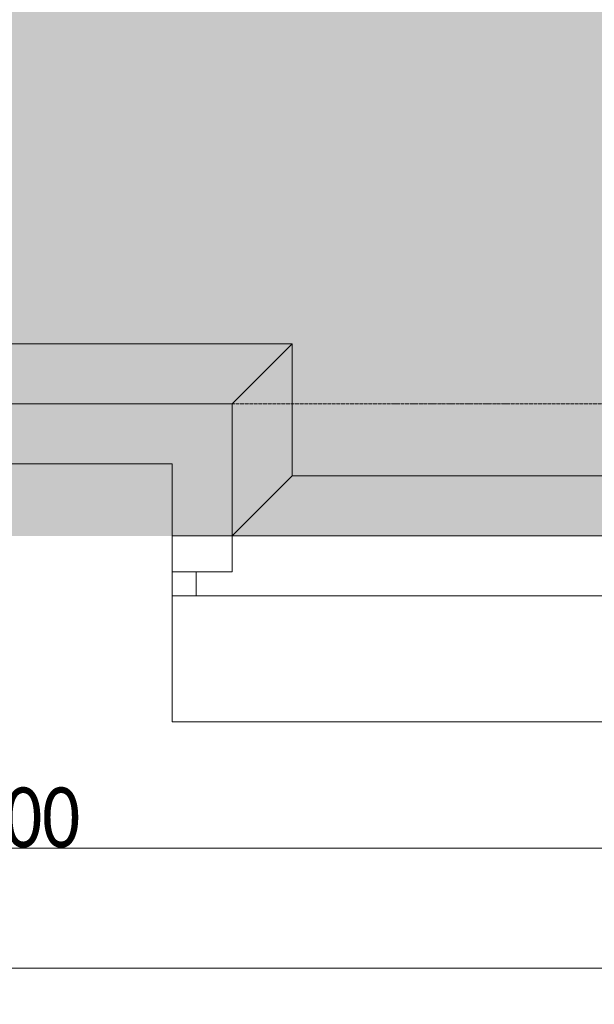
# Model space of a CAD drawing. Header units: millimetres. Extents: x -521669 to 178656, y -69521 to 500758.
# Tile 76 of 256: x -173239 to -170845, y 456911 to 461013. Entities that reach past the tile are written whole.
import ezdxf

# ---------------------------------------------------------------- set-up
doc = ezdxf.new("R2010")
doc.units = ezdxf.units.MM
doc.linetypes.add('-D1d1-15x02', pattern=[19, 15, -2, 0, -2])
doc.layers.get('Defpoints').update_dxf_attribs({"color": 31})
for name, color, linetype, lineweight in [('_0', 7, 'Continuous', 13), ('A-ANNO-DIMS', 8, 'Continuous', 5), ('A-DETL-MBND', 7, 'Continuous', 9), ('A-GLAZ-CWMG', 8, 'Continuous', 5), ('S-GRID', 7, 'Continuous', 5), ('Ограждение', 7, 'Continuous', 5)]:
    doc.layers.add(name, color=color, linetype=linetype, lineweight=lineweight)
doc.styles.add('Calibri Light', font='calibril.ttf', dxfattribs={"width": 0.8, "height": 250})
doc.dimstyles.new('2_5', dxfattribs={"dimscale": 304.8, "dimtxt": 294.337106, "dimasz": 0.492126, "dimexe": 0.492126, "dimexo": 0.492126, "dimgap": 0, "dimtad": 1, "dimdec": 0, "dimrnd": 5, "dimdsep": 46, "dimtxsty": 'Calibri Light', "dimblk1": 'OBLIQUE', "dimblk2": 'OBLIQUE', "dimsah": 1, "dimcen": 0.09, "dimdle": 0.492126, "dimazin": 0, "dimtfac": 1, "dimtdec": 4, "dimtix": 1, "dimtmove": 0, "dimatfit": 3, "dimfxl": 1, "dimtvp": 1, "dimtolj": 1, "dimtzin": 0, "dimlwd": 5, "dimlwe": 5, "dimarcsym": 2})

# ---------------------------------------------------------------- blocks, each defined once
blk = doc.blocks.new('Rectangular Mullion - R_StandardFrame_50Wx250H_ALU-3934083-50_AS_M_L34')
at = {"layer": 'A-DETL-MBND'}
for p, q in [((18150, -200), (18150, 50)), ((19900, 50), (18150, 50)), ((19650, -200), (18150, -200))]:
    blk.add_line(p, q, dxfattribs=at)
blk = doc.blocks.new('Rectangular Mullion - R_StandardFrame_50Wx250H_ALU-4610566-50_AS_M_L34')
at = {"layer": 'A-DETL-MBND'}
for p, q in [((19900, 50), (19900, -650)), ((19650, -200), (19650, -650)), ((19900, -650), (19650, -650))]:
    blk.add_line(p, q, dxfattribs=at)
blk = doc.blocks.new('Rectangular Mullion - R_StandardFrame_50Wx250H_ALU-3933990-50_AS_M_L34')
at = {"layer": 'A-DETL-MBND'}
for p, q in [((19650, -750), (19650, -500)), ((19650, -500), (20700, -500)), ((19650, -750), (20700, -750))]:
    blk.add_line(p, q, dxfattribs=at)
blk = doc.blocks.new('Quad Corner Mullion - Q_0_100_-50_ALU-5000563-50_AS_M_L34')
at = {"layer": 'A-DETL-MBND'}
for p, q in [((0, -100), (0, 0)), ((0, 0), (100, 0)), ((100, 0), (100, -100)), ((100, -100), (0, -100))]:
    blk.add_line(p, q, dxfattribs=at)
blk = doc.blocks.new('Rectangular Mullion - R_StandardFrame_50Wx250H_ALU-3765315-50_AS_M_L34')
at = {"layer": 'A-DETL-MBND'}
for p, q in [((20700, -500), (22625, -500)), ((20700, -750), (22625, -750))]:
    blk.add_line(p, q, dxfattribs=at)
blk = doc.blocks.new('Ограждение - Ограждение-4602949-50_AS_M_L34')
at = {"layer": 'A-DETL-MBND'}
for p, q in [((18150, 250), (20200, 250)), ((19950, 0), (20200, 250)), ((20200, 250), (20200, -300)), ((19950, -550), (20200, -300)), ((20200, -300), (37250, -300))]:
    blk.add_line(p, q, dxfattribs=at)
blk = doc.blocks.new('Ограждение - Ограждение-4622914-50_AS_M_L34')
at = {"layer": 'A-DETL-MBND'}
for q in [(19700, -800), (38275, -1325)]:
    blk.add_line((19700, -1325), q, dxfattribs=at)
blk = doc.blocks.new('RST_AR_KMN_R22_B3_FCD_rvt-1-50_AS_M_L34')
at = {"layer": 'A-GLAZ-CWMG', "lineweight": 9}
for name in ['Rectangular Mullion - R_StandardFrame_50Wx250H_ALU-3934083-50_AS_M_L34', 'Rectangular Mullion - R_StandardFrame_50Wx250H_ALU-4610566-50_AS_M_L34', 'Rectangular Mullion - R_StandardFrame_50Wx250H_ALU-3933990-50_AS_M_L34', 'Rectangular Mullion - R_StandardFrame_50Wx250H_ALU-3765315-50_AS_M_L34']:
    blk.add_blockref(name, (0, 0), dxfattribs=at)
at = {"layer": 'A-GLAZ-CWMG', "lineweight": 9, "extrusion": (0, 0, -1), "rotation": 270.0000000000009}
blk.add_blockref('Quad Corner Mullion - Q_0_100_-50_ALU-5000563-50_AS_M_L34', (-19650, -650), dxfattribs=at)
at = {"layer": 'Ограждение', "lineweight": 9}
for name in ['Ограждение - Ограждение-4602949-50_AS_M_L34', 'Ограждение - Ограждение-4622914-50_AS_M_L34']:
    blk.add_blockref(name, (-50, 50), dxfattribs=at)
blk = doc.blocks.new('_Oblique')
at = {"color": 0, "linetype": 'ByBlock', "lineweight": -2}
blk.add_line((-0.5, -0.5), (0.5, 0.5), dxfattribs=at)
blk = doc.blocks.new('*D12418')
at = {"layer": 'A-ANNO-DIMS', "color": 0, "lineweight": 5, "transparency": 16777216}
for p, q in [((-177652.9, 457560.6), (-168952.9, 457560.6)), ((-177502.9, 457516.7), (-177502.9, 457410.6)), ((-169102.9, 457516.7), (-169102.9, 457410.6))]:
    blk.add_line(p, q, dxfattribs=at)
at = {"layer": 'Defpoints', "color": 0, "transparency": 16777216}
for p in [(-177502.9, 457666.7), (-169102.9, 457666.7), (-169102.9, 457560.6)]:
    blk.add_point(p, dxfattribs=at)
at = {"layer": 'A-ANNO-DIMS', "color": 0, "lineweight": 5, "transparency": 16777216, "xscale": 150, "yscale": 150, "zscale": 150, "rotation": 180}
blk.add_blockref('_Oblique', (-177502.9, 457560.6), dxfattribs=at)
at = {"layer": 'A-ANNO-DIMS', "color": 0, "lineweight": 5, "transparency": 16777216, "xscale": 150, "yscale": 150, "zscale": 150}
blk.add_blockref('_Oblique', (-169102.9, 457560.6), dxfattribs=at)
at = {"layer": 'A-ANNO-DIMS', "color": 0, "transparency": 16777216, "insert": (-173302.9, 457688.3), "char_height": 250, "width": 799.053, "attachment_point": 5, "style": 'Calibri Light'}
blk.add_mtext('\\A1;8400', dxfattribs=at)
blk = doc.blocks.new('*D12421')
at = {"layer": 'A-ANNO-DIMS', "color": 0, "lineweight": 5, "transparency": 16777216}
for p, q in [((-192452.9, 457060.6), (-155152.9, 457060.6)), ((-192302.9, 457016.7), (-192302.9, 456910.6)), ((-155302.9, 457016.7), (-155302.9, 456910.6))]:
    blk.add_line(p, q, dxfattribs=at)
at = {"layer": 'Defpoints', "color": 0, "transparency": 16777216}
for p in [(-192302.9, 457166.7), (-155302.9, 457166.7), (-155302.9, 457060.6)]:
    blk.add_point(p, dxfattribs=at)
at = {"layer": 'A-ANNO-DIMS', "color": 0, "lineweight": 5, "transparency": 16777216, "xscale": 150, "yscale": 150, "zscale": 150, "rotation": 180}
blk.add_blockref('_Oblique', (-192302.9, 457060.6), dxfattribs=at)
at = {"layer": 'A-ANNO-DIMS', "color": 0, "lineweight": 5, "transparency": 16777216, "xscale": 150, "yscale": 150, "zscale": 150}
blk.add_blockref('_Oblique', (-155302.9, 457060.6), dxfattribs=at)
at = {"layer": 'A-ANNO-DIMS', "color": 0, "transparency": 16777216, "insert": (-173802.9, 457188.3), "char_height": 250, "width": 978.55, "attachment_point": 5, "style": 'Calibri Light'}
blk.add_mtext('\\A1;37000', dxfattribs=at)

msp = doc.modelspace()

# ---------------------------------------------------------------- hatches: boundary and pattern name
at = {"layer": '_0', "transparency": 33554534}
h = msp.add_hatch(color=252, dxfattribs=at)
h.dxf.hatch_style = 1
h.paths.add_polyline_path([(-154802.1, 458862.5), (-192753.7, 458862.5), (-192753.7, 488814.1), (-154802.1, 488814.1)])
h.paths.add_polyline_path([(-166902.9, 480313.3), (-166902.9, 478313.3), (-169852.9, 478313.3), (-169852.9, 469363.3), (-163702.9, 469363.3), (-163702.9, 467363.3), (-183952.9, 467363.3), (-183952.9, 467363.3), (-186002.9, 467363.3), (-186002.9, 469363.3), (-183852.9, 469363.3), (-183852.9, 473413.3), (-179002.9, 473413.3), (-179002.9, 471913.3), (-177352.9, 471913.3), (-177352.9, 478313.3), (-185752.9, 478313.3), (-185752.9, 480313.3), (-182952.9, 480313.3), (-166902.9, 480313.3)], flags=16)

# ---------------------------------------------------------------- linework, layer by layer
at = {"layer": 'S-GRID', "linetype": '-D1d1-15x02'}
msp.add_line((-195297, 459413.3), (-153546.3, 459413.3), dxfattribs=at)

# ---------------------------------------------------------------- block references
at = {"lineweight": 5}
msp.add_blockref('RST_AR_KMN_R22_B3_FCD_rvt-1-50_AS_M_L34', (-192252.9, 459363.3), dxfattribs=at)

# ---------------------------------------------------------------- dimensions: what is measured, and where the dimension line sits
at = {"layer": 'A-ANNO-DIMS'}
for base, p1, p2, override, picture, middle in [((-169102.9, 457560.6), (-177502.9, 457666.7), (-169102.9, 457666.7), {"dimpost": '<>', "dimfxl": 8400}, '*D12418', (-173302.9, 457688.3)), ((-155302.9, 457060.6), (-192302.9, 457166.7), (-155302.9, 457166.7), {"dimpost": '<>', "dimfxl": 37000}, '*D12421', (-173802.9, 457188.3))]:
    dim = msp.add_linear_dim(base=base, p1=p1, p2=p2, dimstyle='2_5', override=override, dxfattribs=at)
    dim.commit()
    dim.dimension.update_dxf_attribs({"geometry": picture, "text_midpoint": middle})

doc.saveas('drawing.dxf')
